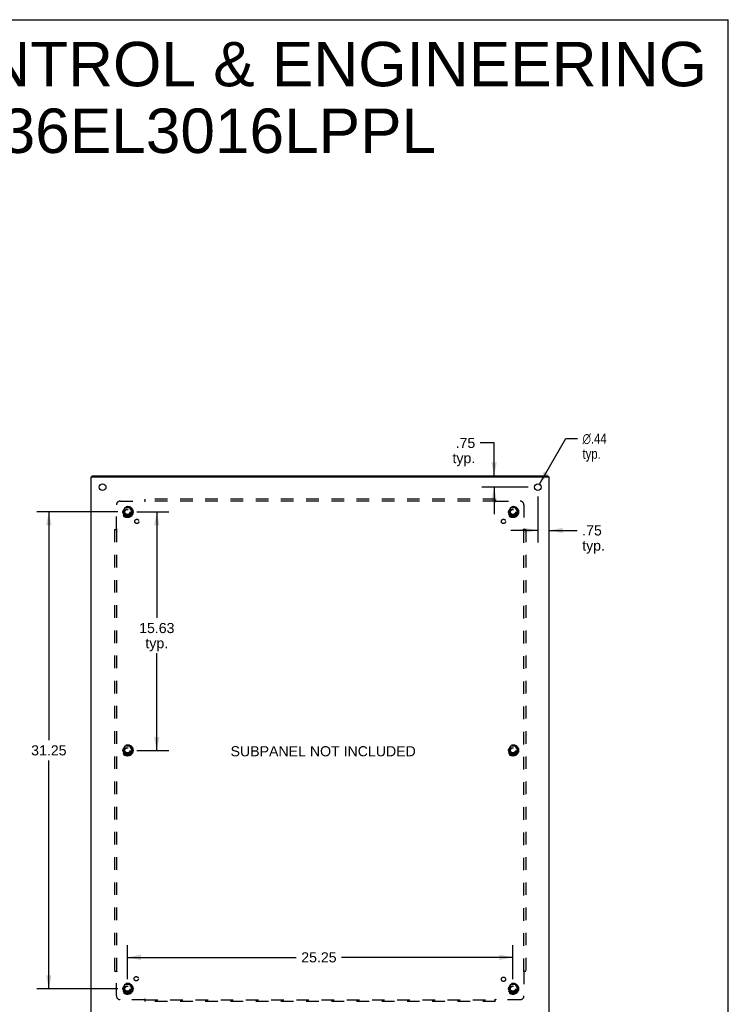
# Model space of a CAD drawing. Header units: inches. Extents: x 0 to 150, y 0 to 97.
# Tile 10 of 10: x 104 to 150, y 33 to 97. Entities that reach past the tile are written whole.
import ezdxf

# ---------------------------------------------------------------- set-up
doc = ezdxf.new("R2010")
doc.units = ezdxf.units.IN
doc.header["$LTSCALE"] = 8.257143
doc.header["$MEASUREMENT"] = 0
doc.linetypes.add('HIDDEN', pattern=[0.2, 0.1, -0.1])
doc.layers.get('0').update_dxf_attribs({"linetype": 'CONTINUOUS'})
for name, color, linetype in [('02___PRT_ALL_AXES', 7, 'CONTINUOUS'), ('BENT-SUB-6STUDS-TALLER', 7, 'CONTINUOUS'), ('DEFAULT_2', 8, 'HIDDEN'), ('DIMENSIONS', 7, 'CONTINUOUS')]:
    doc.layers.add(name, color=color, linetype=linetype)
doc.styles.get("Standard").update_dxf_attribs({"font": 'arial.ttf'})
doc.styles.add('TEXTSTYLE_1', font='gdt', dxfattribs={"width": 0.8})
doc.dimstyles.new('DIMSTYLE_1', dxfattribs={"dimtxt": 0.662338, "dimasz": 0.883117, "dimexe": 0.09, "dimexo": 0.07, "dimgap": 0.0375, "dimtad": 0, "dimtih": 1, "dimtoh": 1, "dimzin": 4, "dimdsep": 46, "dimtxsty": 'Standard', "dimblk": '_FILLED', "dimblk1": '_FILLED', "dimblk2": '_FILLED', "dimcen": 0.09, "dimadec": 3, "dimazin": 1, "dimtfac": 1, "dimtdec": 3, "dimtofl": 0, "dimtmove": 0, "dimatfit": 3, "dimldrblk": '_FILLED', "dimfxl": 0, "dimtolj": 1, "dimtzin": 4, "dimarcsym": 0})
doc.dimstyles.new('DIMSTYLE_2', dxfattribs={"dimtxt": 0.662338, "dimasz": 0.883117, "dimexe": 0.09, "dimexo": 0.07, "dimgap": 0.09, "dimtad": 0, "dimtih": 1, "dimtoh": 1, "dimzin": 4, "dimdsep": 46, "dimtxsty": 'Standard', "dimblk": '_FILLED', "dimblk1": '_FILLED', "dimblk2": '_FILLED', "dimcen": 0.09, "dimadec": 3, "dimazin": 1, "dimtfac": 1, "dimtdec": 3, "dimtofl": 0, "dimtmove": 0, "dimatfit": 1, "dimldrblk": '_FILLED', "dimfxl": 0, "dimtolj": 1, "dimtzin": 4, "dimarcsym": 0})

# ---------------------------------------------------------------- blocks, each defined once
blk = doc.blocks.new('_FILLED')
at = {"color": 0, "linetype": 'ByBlock'}
blk.add_solid([(0, 0), (-1, 0.2), (-1, -0.2)], dxfattribs=at)
blk = doc.blocks.new('*D13')
at = {"layer": 'DIMENSIONS', "color": 2, "linetype": 'Continuous'}
for p, q in [((134.793, 69.398), (133.889, 69.398)), ((134.793, 67.247), (134.793, 69.398)), ((137.034, 66.497), (133.998, 66.497)), ((134.793, 66.497), (134.793, 64.73))]:
    blk.add_line(p, q, dxfattribs=at)
at = {"layer": 'DIMENSIONS', "color": 2, "linetype": 'Continuous', "xscale": 0.8831168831, "yscale": 0.8831168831, "zscale": 0.8831168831}
for p, rotation in [((134.793, 67.247), 270), ((134.793, 66.497), 90)]:
    blk.add_blockref('_FILLED', p, dxfattribs=dict(at, rotation=rotation))
at = {"layer": 'DIMENSIONS', "color": 2, "linetype": 'Continuous', "insert": (133.558, 69.729), "char_height": 0.6623, "width": 1.48964, "attachment_point": 3, "line_spacing_factor": 0.9}
blk.add_mtext('.75\\Ptyp.', dxfattribs=at)
blk = doc.blocks.new('*D14')
at = {"layer": 'DIMENSIONS', "color": 2, "linetype": 'Continuous'}
for p, q in [((137.652, 65.878), (137.652, 62.868)), ((137.652, 63.663), (135.886, 63.663)), ((138.402, 63.663), (140.231, 63.663))]:
    blk.add_line(p, q, dxfattribs=at)
at = {"layer": 'DIMENSIONS', "color": 2, "linetype": 'Continuous', "xscale": 0.8831168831, "yscale": 0.8831168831, "zscale": 0.8831168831}
blk.add_blockref('_FILLED', (137.652, 63.663), dxfattribs=at)
at = {"layer": 'DIMENSIONS', "color": 2, "linetype": 'Continuous', "xscale": 0.8831168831, "yscale": 0.8831168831, "zscale": 0.8831168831, "rotation": 180}
blk.add_blockref('_FILLED', (138.402, 63.663), dxfattribs=at)
at = {"layer": 'DIMENSIONS', "color": 2, "linetype": 'Continuous', "insert": (140.562, 63.994), "char_height": 0.6623, "width": 1.48964, "attachment_point": 1, "line_spacing_factor": 0.9}
blk.add_mtext('.75\\Ptyp.', dxfattribs=at)
blk = doc.blocks.new('*D15')
at = {"layer": 'DIMENSIONS', "color": 2, "linetype": 'Continuous'}
for p, q in [((137.761, 66.686), (139.481, 69.685)), ((139.481, 69.685), (140.254, 69.685))]:
    blk.add_line(p, q, dxfattribs=at)
at = {"layer": 'DIMENSIONS', "color": 2, "linetype": 'Continuous', "xscale": 0.8831168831, "yscale": 0.8831168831, "zscale": 0.8831168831, "rotation": 240.148240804}
blk.add_blockref('_FILLED', (137.761, 66.686), dxfattribs=at)
at = {"layer": 'DIMENSIONS', "color": 2, "linetype": 'Continuous', "insert": (140.585, 70.016), "char_height": 0.66234, "width": 2.1684, "attachment_point": 1, "line_spacing_factor": 0.9, "style": 'TEXTSTYLE_1'}
blk.add_mtext('{\\fgdt;n}\\fArial;.44\\Ptyp.', dxfattribs=at)
blk = doc.blocks.new('*D16')
at = {"layer": 'BENT-SUB-6STUDS-TALLER', "color": 2, "linetype": 'Continuous'}
for p, q in [((111.395, 64.872), (113.496, 64.872)), ((112.701, 64.872), (112.701, 57.927)), ((112.701, 49.247), (112.701, 55.609)), ((111.395, 49.247), (113.496, 49.247))]:
    blk.add_line(p, q, dxfattribs=at)
at = {"layer": 'BENT-SUB-6STUDS-TALLER', "color": 2, "linetype": 'Continuous', "xscale": 0.8831168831, "yscale": 0.8831168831, "zscale": 0.8831168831}
for p, rotation in [((112.701, 64.872), 90), ((112.701, 49.247), 270)]:
    blk.add_blockref('_FILLED', p, dxfattribs=dict(at, rotation=rotation))
at = {"layer": 'BENT-SUB-6STUDS-TALLER', "color": 2, "linetype": 'Continuous', "insert": (112.701, 57.596), "char_height": 0.6623, "width": 2.31449, "attachment_point": 2, "line_spacing_factor": 0.9}
blk.add_mtext('15.63\\Ptyp.', dxfattribs=at)
blk = doc.blocks.new('*D17')
at = {"layer": 'BENT-SUB-6STUDS-TALLER', "color": 2, "linetype": 'Continuous'}
for p, q in [((110.159, 64.872), (104.837, 64.872)), ((105.632, 64.872), (105.632, 49.909)), ((105.632, 33.622), (105.632, 48.584)), ((110.159, 33.622), (104.837, 33.622))]:
    blk.add_line(p, q, dxfattribs=at)
at = {"layer": 'BENT-SUB-6STUDS-TALLER', "color": 2, "linetype": 'Continuous', "xscale": 0.8831168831, "yscale": 0.8831168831, "zscale": 0.8831168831}
for p, rotation in [((105.632, 64.872), 90), ((105.632, 33.622), 270)]:
    blk.add_blockref('_FILLED', p, dxfattribs=dict(at, rotation=rotation))
at = {"layer": 'BENT-SUB-6STUDS-TALLER', "color": 2, "linetype": 'Continuous', "insert": (105.632, 49.578), "char_height": 0.6623, "width": 2.31449, "attachment_point": 2, "line_spacing_factor": 0.9}
blk.add_mtext('31.25', dxfattribs=at)
blk = doc.blocks.new('*D18')
at = {"layer": 'BENT-SUB-6STUDS-TALLER', "color": 2, "linetype": 'Continuous'}
for p, q in [((110.777, 34.24), (110.777, 36.474)), ((136.027, 34.24), (136.027, 36.474)), ((110.777, 35.679), (121.831, 35.679)), ((136.027, 35.679), (124.807, 35.679))]:
    blk.add_line(p, q, dxfattribs=at)
at = {"layer": 'BENT-SUB-6STUDS-TALLER', "color": 2, "linetype": 'Continuous', "xscale": 0.8831168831, "yscale": 0.8831168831, "zscale": 0.8831168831, "rotation": 180}
blk.add_blockref('_FILLED', (110.777, 35.679), dxfattribs=at)
at = {"layer": 'BENT-SUB-6STUDS-TALLER', "color": 2, "linetype": 'Continuous', "xscale": 0.8831168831, "yscale": 0.8831168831, "zscale": 0.8831168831}
blk.add_blockref('_FILLED', (136.027, 35.679), dxfattribs=at)
at = {"layer": 'BENT-SUB-6STUDS-TALLER', "color": 2, "linetype": 'Continuous', "insert": (123.319, 36.01), "char_height": 0.6623, "width": 2.31449, "attachment_point": 2, "line_spacing_factor": 0.9}
blk.add_mtext('25.25', dxfattribs=at)

msp = doc.modelspace()

# ---------------------------------------------------------------- linework, layer by layer
at = {"color": 7, "linetype": 'Continuous'}
for p, q in [((0, 97.143), (150.13, 97.143)), ((150.13, 0), (150.13, 97.143)), ((108.465, 67.172), (108.465, 67.247)), ((138.339, 67.172), (138.339, 67.247))]:
    msp.add_line(p, q, dxfattribs=at)
at = {"color": 3, "linetype": 'Continuous'}
for p, q in [((108.402, 31.322), (108.402, 67.172)), ((108.402, 67.172), (138.402, 67.172)), ((108.465, 67.247), (138.339, 67.247)), ((138.402, 31.322), (138.402, 67.172))]:
    msp.add_line(p, q, dxfattribs=at)
at = {"layer": '02___PRT_ALL_AXES', "color": 3, "linetype": 'Continuous'}
for centre in [(109.152, 66.497), (137.652, 66.497)]:
    msp.add_circle(centre, 0.219, dxfattribs=at)
at = {"layer": '02___PRT_ALL_AXES', "color": 8, "linetype": 'HIDDEN'}
for centre, radius in [((110.777, 64.872), 0.372), ((110.777, 64.872), 0.356), ((136.027, 64.872), 0.372), ((136.027, 64.872), 0.356), ((110.777, 64.872), 0.25), ((110.777, 64.872), 0.183), ((136.027, 64.872), 0.25), ((136.027, 64.872), 0.183), ((111.396, 64.253), 0.141), ((135.408, 64.253), 0.141), ((110.777, 49.247), 0.372), ((110.777, 49.247), 0.356), ((110.777, 49.247), 0.25), ((110.777, 49.247), 0.183), ((136.027, 49.247), 0.372), ((136.027, 49.247), 0.356), ((136.027, 49.247), 0.25), ((136.027, 49.247), 0.183), ((111.357, 34.277), 0.141), ((135.408, 34.24), 0.141), ((110.777, 33.622), 0.372), ((110.777, 33.622), 0.356), ((110.777, 33.622), 0.25), ((110.777, 33.622), 0.183), ((136.027, 33.622), 0.372), ((136.027, 33.622), 0.356), ((136.027, 33.622), 0.25), ((136.027, 33.622), 0.183)]:
    msp.add_circle(centre, radius, dxfattribs=at)
at = {"layer": 'DEFAULT_2', "color": 8, "linetype": 'HIDDEN'}
for p, q in [((110.058, 63.751), (110.058, 65.34)), ((110.308, 65.59), (111.898, 65.59)), ((111.912, 65.605), (111.908, 65.601)), ((111.916, 65.609), (111.912, 65.605)), ((111.933, 65.55), (111.933, 65.715)), ((134.871, 65.715), (111.933, 65.715)), ((134.871, 65.59), (111.933, 65.59)), ((134.871, 65.55), (134.871, 65.715)), ((134.906, 65.59), (136.496, 65.59)), ((136.746, 65.34), (136.746, 63.751)), ((110.614, 65.144), (110.459, 64.877)), ((110.459, 64.867), (110.614, 64.599)), ((110.931, 65.149), (110.622, 65.149)), ((110.931, 64.594), (110.622, 64.594)), ((111.094, 64.877), (110.94, 65.144)), ((110.94, 64.599), (111.094, 64.867)), ((135.864, 65.144), (135.709, 64.877)), ((135.709, 64.867), (135.864, 64.599)), ((136.181, 65.149), (135.872, 65.149)), ((136.181, 64.594), (135.872, 64.594)), ((136.344, 64.877), (136.19, 65.144)), ((136.19, 64.599), (136.344, 64.867)), ((109.933, 63.715), (109.933, 34.778)), ((109.933, 63.715), (110.099, 63.715)), ((110.058, 63.715), (110.058, 34.778)), ((136.705, 63.715), (136.871, 63.715)), ((136.746, 34.778), (136.746, 63.715)), ((136.76, 63.737), (136.757, 63.74)), ((136.764, 63.732), (136.76, 63.737)), ((136.871, 63.715), (136.871, 34.778)), ((110.614, 49.519), (110.459, 49.252)), ((110.459, 49.242), (110.614, 48.974)), ((110.931, 49.524), (110.622, 49.524)), ((111.094, 49.252), (110.94, 49.519)), ((110.94, 48.974), (111.094, 49.242)), ((135.864, 49.519), (135.709, 49.252)), ((135.709, 49.242), (135.864, 48.974)), ((136.181, 49.524), (135.872, 49.524)), ((136.344, 49.252), (136.19, 49.519)), ((136.19, 48.974), (136.344, 49.242)), ((110.931, 48.969), (110.622, 48.969)), ((136.181, 48.969), (135.872, 48.969)), ((109.933, 34.778), (110.099, 34.778)), ((110.039, 34.761), (110.044, 34.756)), ((110.044, 34.756), (110.047, 34.753)), ((110.058, 33.153), (110.058, 34.743)), ((136.705, 34.778), (136.871, 34.778)), ((136.746, 34.743), (136.746, 33.153)), ((110.614, 33.894), (110.459, 33.627)), ((110.459, 33.617), (110.614, 33.349)), ((110.931, 33.899), (110.622, 33.899)), ((111.094, 33.627), (110.94, 33.894)), ((110.94, 33.349), (111.094, 33.617)), ((135.864, 33.894), (135.709, 33.627)), ((135.709, 33.617), (135.864, 33.349)), ((136.181, 33.899), (135.872, 33.899)), ((136.344, 33.627), (136.19, 33.894)), ((136.19, 33.349), (136.344, 33.617)), ((110.931, 33.344), (110.622, 33.344)), ((111.933, 32.778), (111.933, 32.944)), ((134.871, 32.778), (134.871, 32.944)), ((136.181, 33.344), (135.872, 33.344)), ((111.898, 32.903), (110.308, 32.903)), ((111.933, 32.903), (134.871, 32.903)), ((134.871, 32.778), (111.933, 32.778)), ((134.888, 32.884), (134.892, 32.889)), ((134.892, 32.889), (134.895, 32.892)), ((136.496, 32.903), (134.906, 32.903))]:
    msp.add_line(p, q, dxfattribs=at)
for points in [[(111.908, 65.601), (111.906, 65.6), (111.905, 65.598), (111.903, 65.596), (111.902, 65.595), (111.9, 65.593), (111.899, 65.592), (111.898, 65.59)], [(111.908, 65.576), (111.906, 65.578), (111.905, 65.58), (111.904, 65.582), (111.903, 65.584), (111.901, 65.586), (111.9, 65.588), (111.899, 65.589), (111.898, 65.59)], [(111.933, 65.55), (111.932, 65.55), (111.93, 65.551), (111.929, 65.551), (111.927, 65.552), (111.926, 65.553), (111.925, 65.554), (111.923, 65.555), (111.922, 65.556), (111.921, 65.557), (111.919, 65.559), (111.918, 65.56), (111.917, 65.561), (111.916, 65.563), (111.915, 65.565), (111.914, 65.566), (111.912, 65.568), (111.911, 65.57), (111.91, 65.572), (111.908, 65.576)], [(111.933, 65.629), (111.932, 65.627), (111.93, 65.625), (111.929, 65.623), (111.927, 65.621), (111.926, 65.62), (111.925, 65.618), (111.923, 65.616), (111.922, 65.615), (111.92, 65.613), (111.919, 65.612), (111.917, 65.611), (111.916, 65.609)], [(134.871, 65.629), (134.872, 65.627), (134.873, 65.625), (134.875, 65.623), (134.876, 65.621), (134.878, 65.62), (134.879, 65.618), (134.88, 65.616), (134.882, 65.615), (134.883, 65.613), (134.885, 65.612), (134.886, 65.611), (134.888, 65.609), (134.894, 65.603)], [(134.871, 65.55), (134.872, 65.55), (134.873, 65.551), (134.875, 65.551), (134.876, 65.552), (134.878, 65.553), (134.879, 65.554), (134.88, 65.555), (134.881, 65.556), (134.883, 65.557), (134.884, 65.559), (134.885, 65.56), (134.887, 65.561), (134.888, 65.563), (134.889, 65.565), (134.89, 65.566), (134.891, 65.568), (134.892, 65.57), (134.894, 65.572)], [(134.894, 65.603), (134.895, 65.601), (134.897, 65.6), (134.899, 65.598), (134.9, 65.596), (134.902, 65.595), (134.903, 65.593), (134.905, 65.592), (134.906, 65.59)], [(134.894, 65.572), (134.896, 65.576), (134.897, 65.578), (134.899, 65.58), (134.9, 65.582), (134.901, 65.584), (134.902, 65.586), (134.904, 65.588), (134.905, 65.589), (134.906, 65.59)], [(110.019, 63.715), (110.021, 63.717), (110.023, 63.718), (110.025, 63.72), (110.027, 63.721), (110.029, 63.722), (110.03, 63.724), (110.032, 63.725), (110.034, 63.727), (110.035, 63.728), (110.036, 63.73), (110.038, 63.731), (110.039, 63.732), (110.045, 63.738)], [(110.045, 63.738), (110.047, 63.74), (110.049, 63.742), (110.051, 63.744), (110.052, 63.745), (110.054, 63.747), (110.055, 63.748), (110.057, 63.75), (110.058, 63.751)], [(110.076, 63.738), (110.072, 63.741), (110.07, 63.742), (110.068, 63.743), (110.066, 63.745), (110.064, 63.746), (110.063, 63.747), (110.061, 63.748), (110.059, 63.75), (110.058, 63.751)], [(110.099, 63.715), (110.098, 63.717), (110.098, 63.718), (110.097, 63.72), (110.096, 63.721), (110.095, 63.722), (110.095, 63.724), (110.094, 63.725), (110.092, 63.726), (110.091, 63.728), (110.09, 63.729), (110.088, 63.73), (110.087, 63.731), (110.085, 63.733), (110.084, 63.734), (110.082, 63.735), (110.08, 63.736), (110.078, 63.737), (110.076, 63.738)], [(136.705, 63.715), (136.705, 63.717), (136.706, 63.718), (136.707, 63.72), (136.707, 63.721), (136.708, 63.722), (136.709, 63.724), (136.71, 63.725), (136.711, 63.726), (136.712, 63.728), (136.714, 63.729), (136.715, 63.73), (136.717, 63.731), (136.718, 63.733), (136.72, 63.734), (136.722, 63.735), (136.723, 63.736), (136.725, 63.737), (136.727, 63.738), (136.731, 63.741)], [(136.731, 63.741), (136.733, 63.742), (136.735, 63.743), (136.737, 63.745), (136.739, 63.746), (136.741, 63.747), (136.743, 63.748), (136.744, 63.75), (136.746, 63.751)], [(136.757, 63.74), (136.755, 63.742), (136.753, 63.744), (136.751, 63.745), (136.75, 63.747), (136.748, 63.748), (136.747, 63.75), (136.746, 63.751)], [(136.784, 63.715), (136.782, 63.717), (136.78, 63.718), (136.778, 63.72), (136.777, 63.721), (136.775, 63.722), (136.773, 63.724), (136.772, 63.725), (136.77, 63.727), (136.769, 63.728), (136.767, 63.73), (136.766, 63.731), (136.764, 63.732)], [(110.019, 34.778), (110.021, 34.776), (110.023, 34.775), (110.025, 34.774), (110.027, 34.772), (110.029, 34.771), (110.03, 34.769), (110.032, 34.768), (110.034, 34.767), (110.035, 34.765), (110.036, 34.764), (110.038, 34.762), (110.039, 34.761)], [(110.047, 34.753), (110.049, 34.751), (110.051, 34.75), (110.052, 34.748), (110.054, 34.746), (110.055, 34.745), (110.057, 34.744), (110.058, 34.743)], [(110.072, 34.752), (110.07, 34.751), (110.068, 34.75), (110.066, 34.749), (110.064, 34.747), (110.063, 34.746), (110.061, 34.745), (110.059, 34.744), (110.058, 34.743)], [(110.099, 34.778), (110.098, 34.776), (110.098, 34.775), (110.097, 34.774), (110.096, 34.772), (110.095, 34.771), (110.095, 34.77), (110.094, 34.768), (110.092, 34.767), (110.091, 34.766), (110.09, 34.764), (110.088, 34.763), (110.087, 34.762), (110.085, 34.761), (110.084, 34.76), (110.082, 34.758), (110.08, 34.757), (110.078, 34.756), (110.076, 34.755), (110.072, 34.752)], [(136.705, 34.778), (136.705, 34.776), (136.706, 34.775), (136.707, 34.774), (136.707, 34.772), (136.708, 34.771), (136.709, 34.77), (136.71, 34.768), (136.711, 34.767), (136.712, 34.766), (136.714, 34.764), (136.715, 34.763), (136.717, 34.762), (136.718, 34.761), (136.72, 34.76), (136.722, 34.758), (136.723, 34.757), (136.725, 34.756), (136.727, 34.755)], [(136.727, 34.755), (136.731, 34.752), (136.733, 34.751), (136.735, 34.75), (136.737, 34.749), (136.739, 34.747), (136.741, 34.746), (136.743, 34.745), (136.744, 34.744), (136.746, 34.743)], [(136.764, 34.761), (136.758, 34.755), (136.757, 34.753), (136.755, 34.751), (136.753, 34.75), (136.751, 34.748), (136.75, 34.746), (136.748, 34.745), (136.747, 34.744), (136.746, 34.743)], [(136.784, 34.778), (136.782, 34.776), (136.78, 34.775), (136.778, 34.774), (136.777, 34.772), (136.775, 34.771), (136.773, 34.769), (136.772, 34.768), (136.77, 34.767), (136.769, 34.765), (136.767, 34.764), (136.766, 34.762), (136.764, 34.761)], [(111.91, 32.921), (111.908, 32.917), (111.906, 32.915), (111.905, 32.913), (111.904, 32.911), (111.903, 32.909), (111.901, 32.907), (111.9, 32.906), (111.899, 32.904), (111.898, 32.903)], [(111.933, 32.944), (111.932, 32.943), (111.93, 32.943), (111.929, 32.942), (111.927, 32.941), (111.926, 32.94), (111.925, 32.939), (111.923, 32.938), (111.922, 32.937), (111.921, 32.936), (111.919, 32.935), (111.918, 32.933), (111.917, 32.932), (111.916, 32.93), (111.915, 32.929), (111.914, 32.927), (111.912, 32.925), (111.911, 32.923), (111.91, 32.921)], [(134.871, 32.944), (134.872, 32.943), (134.873, 32.943), (134.875, 32.942), (134.876, 32.941), (134.878, 32.94), (134.879, 32.939), (134.88, 32.938), (134.881, 32.937), (134.883, 32.936), (134.884, 32.935), (134.885, 32.933), (134.887, 32.932), (134.888, 32.93), (134.889, 32.929), (134.89, 32.927), (134.891, 32.925), (134.892, 32.923), (134.894, 32.921), (134.896, 32.917)], [(134.896, 32.917), (134.897, 32.915), (134.899, 32.913), (134.9, 32.911), (134.901, 32.909), (134.902, 32.907), (134.904, 32.906), (134.905, 32.904), (134.906, 32.903)], [(111.916, 32.884), (111.91, 32.89), (111.908, 32.892), (111.906, 32.894), (111.905, 32.895), (111.903, 32.897), (111.902, 32.899), (111.9, 32.9), (111.899, 32.902), (111.898, 32.903)], [(111.933, 32.864), (111.932, 32.866), (111.93, 32.868), (111.929, 32.87), (111.927, 32.872), (111.926, 32.874), (111.925, 32.875), (111.923, 32.877), (111.922, 32.878), (111.92, 32.88), (111.919, 32.881), (111.917, 32.883), (111.916, 32.884)], [(134.871, 32.864), (134.872, 32.866), (134.873, 32.868), (134.875, 32.87), (134.876, 32.872), (134.878, 32.874), (134.879, 32.875), (134.88, 32.877), (134.882, 32.878), (134.883, 32.88), (134.885, 32.881), (134.886, 32.883), (134.888, 32.884)], [(134.895, 32.892), (134.897, 32.894), (134.899, 32.895), (134.9, 32.897), (134.902, 32.899), (134.903, 32.9), (134.905, 32.902), (134.906, 32.903)]]:
    msp.add_lwpolyline(points, dxfattribs=at)
for centre, radius in [((110.777, 64.872), 0.318), ((136.027, 64.872), 0.318), ((110.777, 64.872), 0.204), ((110.777, 64.872), 0.183), ((110.777, 64.872), 0.183), ((110.777, 64.872), 0.166), ((136.027, 64.872), 0.204), ((136.027, 64.872), 0.183), ((136.027, 64.872), 0.183), ((136.027, 64.872), 0.166), ((110.777, 49.247), 0.318), ((110.777, 49.247), 0.204), ((110.777, 49.247), 0.183), ((110.777, 49.247), 0.183), ((110.777, 49.247), 0.166), ((136.027, 49.247), 0.318), ((136.027, 49.247), 0.204), ((136.027, 49.247), 0.183), ((136.027, 49.247), 0.183), ((136.027, 49.247), 0.166), ((110.777, 33.622), 0.318), ((110.777, 33.622), 0.204), ((110.777, 33.622), 0.183), ((110.777, 33.622), 0.183), ((110.777, 33.622), 0.166), ((136.027, 33.622), 0.318), ((136.027, 33.622), 0.204), ((136.027, 33.622), 0.183), ((136.027, 33.622), 0.183), ((136.027, 33.622), 0.166)]:
    msp.add_circle(centre, radius, dxfattribs=at)
for centre, radius, start, end in [((110.308, 65.34), 0.25, 90, 180), ((136.496, 65.34), 0.25, 0, 90), ((110.468, 64.872), 0.01, 150.01268, 209.98829), ((110.622, 65.139), 0.01, 90.01235, 149.98915), ((110.622, 64.604), 0.01, 210.01204, 269.98872), ((110.931, 65.139), 0.01, 30.01204, 89.98872), ((110.931, 64.604), 0.01, 270.01235, 329.98915), ((111.086, 64.872), 0.01, 330.01268, 29.98829), ((135.718, 64.872), 0.01, 150.01268, 209.98829), ((135.872, 65.139), 0.01, 90.01235, 149.98915), ((135.872, 64.604), 0.01, 210.01204, 269.98872), ((136.181, 65.139), 0.01, 30.01204, 89.98872), ((136.181, 64.604), 0.01, 270.01235, 329.98915), ((136.336, 64.872), 0.01, 330.01268, 29.98829), ((110.468, 49.247), 0.01, 150.01268, 209.98829), ((110.622, 49.514), 0.01, 90.01235, 149.98915), ((110.931, 49.514), 0.01, 30.01204, 89.98872), ((111.086, 49.247), 0.01, 330.01268, 29.98829), ((135.718, 49.247), 0.01, 150.01268, 209.98829), ((135.872, 49.514), 0.01, 90.01235, 149.98915), ((136.181, 49.514), 0.01, 30.01204, 89.98872), ((136.336, 49.247), 0.01, 330.01268, 29.98829), ((110.622, 48.979), 0.01, 210.01204, 269.98872), ((110.931, 48.979), 0.01, 270.01235, 329.98915), ((135.872, 48.979), 0.01, 210.01204, 269.98872), ((136.181, 48.979), 0.01, 270.01235, 329.98915), ((110.468, 33.622), 0.01, 150.01268, 209.98829), ((110.622, 33.889), 0.01, 90.01235, 149.98915), ((110.931, 33.889), 0.01, 30.01204, 89.98872), ((111.086, 33.622), 0.01, 330.01268, 29.98829), ((135.718, 33.622), 0.01, 150.01268, 209.98829), ((135.872, 33.889), 0.01, 90.01235, 149.98915), ((136.181, 33.889), 0.01, 30.01204, 89.98872), ((136.336, 33.622), 0.01, 330.01268, 29.98829), ((110.308, 33.153), 0.25, 180, 270), ((110.622, 33.354), 0.01, 210.01204, 269.98872), ((110.931, 33.354), 0.01, 270.01235, 329.98915), ((135.872, 33.354), 0.01, 210.01204, 269.98872), ((136.181, 33.354), 0.01, 270.01235, 329.98915), ((136.496, 33.153), 0.25, 270, 360)]:
    msp.add_arc(centre, radius, start, end, dxfattribs=at)

# ---------------------------------------------------------------- texts
at = {"layer": 'DIMENSIONS', "color": 2, "linetype": 'Continuous', "attachment_point": 2, "line_spacing_factor": 0.9}
for s, insert, char_height, width in [('SAGINAW CONTROL & ENGINEERING\\PSCE-36EL3016LPPL', (111.873, 95.691), 2.91429, 73.60467), ('SUBPANEL NOT INCLUDED', (123.6, 49.52), 0.66234, 12.11167)]:
    msp.add_mtext(s, dxfattribs=dict(at, insert=insert, char_height=char_height, width=width))

# ---------------------------------------------------------------- dimensions: what is measured, and where the dimension line sits
at = {"layer": 'BENT-SUB-6STUDS-TALLER', "color": 2, "linetype": 'Continuous'}
dim = msp.add_linear_dim(base=(105.632, 33.622), p1=(110.229, 64.872), p2=(110.229, 33.622), angle=270, dimstyle='DIMSTYLE_1', dxfattribs=at)
dim.commit()
dim.dimension.update_dxf_attribs({"geometry": '*D17', "text_midpoint": (105.633, 49.243), "dimtype": 160})
dim = msp.add_linear_dim(base=(112.701008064, 49.246643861), p1=(111.324967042, 64.871643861), p2=(111.324967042, 49.246643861), angle=270, text='<>\\Ptyp.', dimstyle='DIMSTYLE_1', dxfattribs=at)
dim.commit()
dim.dimension.update_dxf_attribs({"geometry": '*D16', "text_midpoint": (112.701008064, 56.767775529), "dimtype": 160})
dim = msp.add_linear_dim(base=(136.027, 35.679), p1=(110.777, 34.17), p2=(136.027, 34.17), dimstyle='DIMSTYLE_1', dxfattribs=at)
dim.commit()
dim.dimension.update_dxf_attribs({"geometry": '*D18', "text_midpoint": (123.313, 35.675), "dimtype": 160})
at = {"layer": 'DIMENSIONS', "color": 2, "linetype": 'Continuous'}
for base, p1, p2, angle, picture, middle in [((134.793, 67.247), (137.104, 66.497), (138.259, 67.247), 90, '*D13', (132.813, 68.901)), ((137.652, 63.663), (138.402, 67.172), (137.652, 65.948), 180, '*D14', (141.307, 63.167))]:
    dim = msp.add_linear_dim(base=base, p1=p1, p2=p2, angle=angle, text='<>\\Ptyp.', dimstyle='DIMSTYLE_1', dxfattribs=at)
    dim.commit()
    dim.dimension.update_dxf_attribs({"geometry": picture, "text_midpoint": middle, "dimtype": 160})
dim = msp.add_diameter_dim_2p(p1=(137.761, 66.686), p2=(137.543, 66.307), text='%%c<>\\Ptyp.', dimstyle='DIMSTYLE_2', override={"dimpost": '<>'}, dxfattribs=at)
dim.commit()
dim.dimension.update_dxf_attribs({"geometry": '*D15', "text_midpoint": (141.67, 69.188), "dimtype": 163})

doc.saveas('drawing.dxf')
